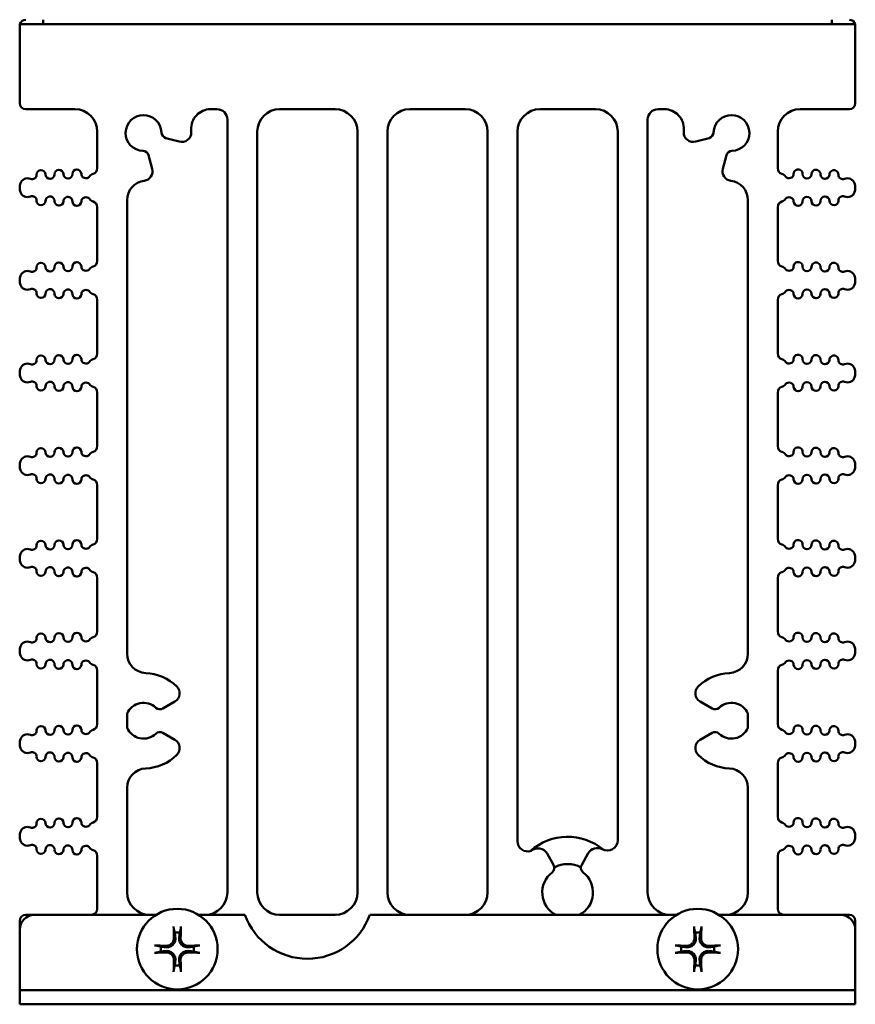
# Model space of a CAD drawing. Header units: inches. Extents: x 1 to 24, y 0.4 to 18.6.
# Tile 1 of 15: x 9.3 to 12.1, y 0.4 to 3.7. Entities that reach past the tile are written whole.
import ezdxf

# ---------------------------------------------------------------- set-up
doc = ezdxf.new("R2010")
doc.units = ezdxf.units.IN
doc.header["$LTSCALE"] = 0.8
doc.header["$MEASUREMENT"] = 0
doc.layers.add('Visible (ANSI)', color=7, linetype='Continuous', lineweight=50)

msp = doc.modelspace()

# ---------------------------------------------------------------- linework, layer by layer
at = {"layer": 'Visible (ANSI)'}
for p, q in [((9.3447, 3.7023), (9.3447, 3.4423)), ((12.144, 3.7073), (9.3453, 3.7073)), ((9.4237, 3.7223), (9.4237, 3.7073)), ((12.0657, 3.7223), (12.0657, 3.7073)), ((12.1447, 3.7023), (12.1447, 3.4423)), ((9.3647, 3.4223), (9.5297, 3.4223)), ((9.9842, 3.4223), (10.0057, 3.4223)), ((10.2157, 3.4223), (10.4017, 3.4223)), ((10.6517, 3.4223), (10.8377, 3.4223)), ((11.0877, 3.4223), (11.2737, 3.4223)), ((11.4837, 3.4223), (11.5051, 3.4223)), ((11.9597, 3.4223), (12.1247, 3.4223)), ((10.0407, 3.3873), (10.0407, 0.7973)), ((11.4487, 0.7973), (11.4487, 3.3873)), ((9.6047, 3.3473), (9.6047, 3.2246)), ((10.1407, 0.7973), (10.1407, 3.3473)), ((10.4767, 3.3473), (10.4767, 0.7973)), ((10.5767, 0.7973), (10.5767, 3.3473)), ((10.9127, 3.3473), (10.9127, 0.7973)), ((11.0127, 0.9696), (11.0127, 3.3473)), ((11.3487, 3.3473), (11.3487, 0.9725)), ((11.8847, 3.2246), (11.8847, 3.3473)), ((9.8345, 3.3257), (9.8794, 3.3137)), ((11.61, 3.3137), (11.6549, 3.3257)), ((9.7888, 3.2225), (9.7767, 3.2679)), ((11.7127, 3.2679), (11.7005, 3.2225)), ((9.3447, 3.1584), (9.3447, 3.1601)), ((12.1447, 3.1584), (12.1447, 3.1601)), ((9.7047, 1.5975), (9.7047, 3.118)), ((11.7847, 3.118), (11.7847, 1.5975)), ((9.6047, 3.0939), (9.6047, 2.914)), ((11.8847, 2.914), (11.8847, 3.0939)), ((9.3447, 2.8479), (9.3447, 2.8495)), ((12.1447, 2.8479), (12.1447, 2.8495)), ((9.6047, 2.7834), (9.6047, 2.6035)), ((11.8847, 2.6035), (11.8847, 2.7834)), ((9.3447, 2.5373), (9.3447, 2.5389)), ((12.1447, 2.5373), (12.1447, 2.5389)), ((9.6047, 2.4728), (9.6047, 2.2929)), ((11.8847, 2.2929), (11.8847, 2.4728)), ((9.3447, 2.2268), (9.3447, 2.2284)), ((12.1447, 2.2268), (12.1447, 2.2284)), ((9.6047, 2.1622), (9.6047, 1.9824)), ((11.8847, 1.9824), (11.8847, 2.1622)), ((9.3447, 1.9162), (9.3447, 1.9178)), ((12.1447, 1.9162), (12.1447, 1.9178)), ((9.6047, 1.8517), (9.6047, 1.6718)), ((11.8847, 1.6718), (11.8847, 1.8517)), ((9.3447, 1.6057), (9.3447, 1.6073)), ((12.1447, 1.6057), (12.1447, 1.6073)), ((9.6047, 1.5411), (9.6047, 1.3613)), ((11.8847, 1.3613), (11.8847, 1.5411)), ((9.8246, 1.4136), (9.8648, 1.4368)), ((11.6245, 1.4368), (11.6647, 1.4136)), ((9.7047, 1.3488), (9.7047, 1.3967)), ((11.7847, 1.3967), (11.7847, 1.3488)), ((9.8648, 1.3086), (9.8246, 1.3319)), ((11.6647, 1.3319), (11.6245, 1.3086)), ((9.3447, 1.2951), (9.3447, 1.2967)), ((12.1447, 1.2951), (12.1447, 1.2967)), ((9.6047, 1.2306), (9.6047, 1.0507)), ((11.8847, 1.0507), (11.8847, 1.2306)), ((9.7047, 0.7973), (9.7047, 1.148)), ((11.7847, 1.148), (11.7847, 0.7973)), ((9.3447, 0.9846), (9.3447, 0.9862)), ((12.1447, 0.9846), (12.1447, 0.9862)), ((11.1336, 0.8902), (11.112, 0.9275)), ((11.2499, 0.9286), (11.2278, 0.8902)), ((9.6047, 0.92), (9.6047, 0.7423)), ((11.8847, 0.7423), (11.8847, 0.92)), ((9.3447, 0.7023), (9.3447, 0.6723)), ((9.3947, 0.7223), (9.3647, 0.7223)), ((9.3947, 0.7223), (9.8019, 0.7223)), ((9.9434, 0.7223), (10.0992, 0.7223)), ((10.4017, 0.7223), (10.2157, 0.7223)), ((10.5181, 0.7223), (11.5459, 0.7223)), ((11.6874, 0.7223), (12.0947, 0.7223)), ((12.1247, 0.7223), (12.0947, 0.7223)), ((12.1447, 0.7023), (12.1447, 0.6723)), ((9.3447, 0.4701), (9.3447, 0.6723)), ((12.1447, 0.6723), (12.1447, 0.4701)), ((9.3447, 0.4701), (9.3947, 0.4701)), ((9.3447, 0.4701), (9.3447, 0.4223)), ((9.3447, 0.4701), (9.3447, 0.4701)), ((12.0947, 0.4701), (9.3947, 0.4701)), ((12.0947, 0.4701), (12.1447, 0.4701)), ((12.1447, 0.4223), (12.1447, 0.4701)), ((12.1447, 0.4701), (12.1447, 0.4701)), ((9.3947, 0.4223), (9.3447, 0.4223)), ((9.3947, 0.4223), (12.0947, 0.4223)), ((12.1447, 0.4223), (12.0947, 0.4223))]:
    msp.add_line(p, q, dxfattribs=at)
for centre in [(9.8727, 0.6073), (11.6167, 0.6073)]:
    msp.add_circle(centre, 0.135, dxfattribs=at)
for centre, radius, start, end in [((9.3647, 3.7023), 0.02, 165.5225, 180), ((9.3647, 3.7023), 0.02, 90, 165.5225), ((12.1247, 3.7023), 0.02, 14.4775, 90), ((12.1247, 3.7023), 0.02, 0, 14.4775), ((9.3647, 3.4423), 0.02, 180, 270), ((12.1247, 3.4423), 0.02, 270, 0), ((9.5297, 3.3473), 0.075, 0, 90), ((9.7597, 3.3427), 0.06, 1.6545, 268.3455), ((9.9842, 3.3573), 0.065, 90, 183.7114), ((10.0057, 3.3873), 0.035, 0, 90), ((10.2157, 3.3473), 0.075, 90, 180), ((10.4017, 3.3473), 0.075, 0, 90), ((10.6517, 3.3473), 0.075, 90, 180), ((10.8377, 3.3473), 0.075, 0, 90), ((11.0877, 3.3473), 0.075, 90, 180), ((11.2737, 3.3473), 0.075, 0, 90), ((11.4837, 3.3873), 0.035, 90, 180), ((11.5051, 3.3573), 0.065, 356.2886, 90), ((11.7297, 3.3427), 0.06, 271.6545, 178.3455), ((11.9597, 3.3473), 0.075, 90, 180), ((9.8396, 3.345), 0.02, 181.6545, 255), ((9.8876, 3.3446), 0.032, 255, 0.8354), ((9.7597, 3.3427), 0.16, 0.8354, 3.7114), ((11.7297, 3.3427), 0.16, 176.2886, 179.1646), ((11.6017, 3.3446), 0.032, 179.1646, 285), ((11.6497, 3.345), 0.02, 285, 358.3455), ((9.7573, 3.2628), 0.02, 15, 88.3455), ((11.732, 3.2628), 0.02, 91.6545, 165), ((9.3863, 3.2026), 0.015, 246.8521, 1.1017), ((9.4163, 3.2031), 0.015, 1.1017, 181.1017), ((9.4463, 3.2037), 0.015, 181.1017, 1.1017), ((9.4763, 3.2043), 0.015, 1.1017, 181.1017), ((9.5063, 3.2049), 0.015, 181.1017, 1.1017), ((9.5363, 3.2054), 0.015, 1.1017, 181.1017), ((9.5663, 3.206), 0.015, 181.1017, 322.4195), ((9.598, 3.1816), 0.025, 107.2568, 142.4195), ((9.5847, 3.2246), 0.02, 287.2568, 0), ((9.7579, 3.2143), 0.032, 276.9465, 15), ((11.7314, 3.2143), 0.032, 165, 263.0535), ((11.9047, 3.2246), 0.02, 180, 252.7432), ((11.8913, 3.1816), 0.025, 37.5805, 72.7432), ((11.923, 3.206), 0.015, 217.5805, 358.8983), ((11.953, 3.2054), 0.015, 358.8983, 178.8983), ((11.983, 3.2049), 0.015, 178.8983, 358.8983), ((12.013, 3.2043), 0.015, 358.8983, 178.8983), ((12.043, 3.2037), 0.015, 178.8983, 358.8983), ((12.073, 3.2031), 0.015, 358.8983, 178.8983), ((12.103, 3.2026), 0.015, 178.8983, 293.1479), ((9.3872, 3.1601), 0.0425, 160.9481, 180), ((9.3706, 3.1658), 0.025, 66.8521, 160.9481), ((9.7697, 3.118), 0.065, 96.9465, 180), ((11.7197, 3.118), 0.065, 0, 83.0535), ((12.1187, 3.1658), 0.025, 19.0519, 113.1479), ((12.1022, 3.1601), 0.0425, 0, 19.0519), ((9.3872, 3.1584), 0.0425, 180, 199.0519), ((9.3706, 3.1527), 0.025, 199.0519, 293.1479), ((12.1187, 3.1527), 0.025, 246.8521, 340.9481), ((12.1022, 3.1584), 0.0425, 340.9481, 0), ((9.3863, 3.1159), 0.015, 358.8983, 113.1479), ((9.4163, 3.1154), 0.015, 178.8983, 358.8983), ((9.4463, 3.1148), 0.015, 358.8983, 178.8983), ((9.4763, 3.1142), 0.015, 178.8983, 358.8983), ((9.5063, 3.1136), 0.015, 358.8983, 178.8983), ((9.5363, 3.1131), 0.015, 178.8983, 358.8983), ((9.5663, 3.1125), 0.015, 37.5805, 178.8983), ((9.598, 3.1369), 0.025, 217.5805, 252.7432), ((9.5847, 3.0939), 0.02, 0, 72.7432), ((11.9047, 3.0939), 0.02, 107.2568, 180), ((11.8913, 3.1369), 0.025, 287.2568, 322.4195), ((11.923, 3.1125), 0.015, 1.1017, 142.4195), ((11.953, 3.1131), 0.015, 181.1017, 1.1017), ((11.983, 3.1136), 0.015, 1.1017, 181.1017), ((12.013, 3.1142), 0.015, 181.1017, 1.1017), ((12.043, 3.1148), 0.015, 1.1017, 181.1017), ((12.073, 3.1154), 0.015, 181.1017, 1.1017), ((12.103, 3.1159), 0.015, 66.8521, 181.1017), ((9.4163, 2.8926), 0.015, 1.1017, 181.1017), ((9.4763, 2.8937), 0.015, 1.1017, 181.1017), ((9.5363, 2.8949), 0.015, 1.1017, 181.1017), ((9.5847, 2.914), 0.02, 287.2568, 0), ((11.9047, 2.914), 0.02, 180, 252.7432), ((11.953, 2.8949), 0.015, 358.8983, 178.8983), ((12.013, 2.8937), 0.015, 358.8983, 178.8983), ((12.073, 2.8926), 0.015, 358.8983, 178.8983), ((9.3706, 2.8552), 0.025, 66.8521, 160.9481), ((9.3863, 2.892), 0.015, 246.8521, 1.1017), ((9.4463, 2.8931), 0.015, 181.1017, 1.1017), ((9.5063, 2.8943), 0.015, 181.1017, 1.1017), ((9.5663, 2.8955), 0.015, 181.1017, 322.4195), ((9.598, 2.8711), 0.025, 107.2568, 142.4195), ((11.8913, 2.8711), 0.025, 37.5805, 72.7432), ((11.923, 2.8955), 0.015, 217.5805, 358.8983), ((11.983, 2.8943), 0.015, 178.8983, 358.8983), ((12.043, 2.8931), 0.015, 178.8983, 358.8983), ((12.103, 2.892), 0.015, 178.8983, 293.1479), ((12.1187, 2.8552), 0.025, 19.0519, 113.1479), ((9.3872, 2.8495), 0.0425, 160.9481, 180), ((9.3872, 2.8479), 0.0425, 180, 199.0519), ((12.1022, 2.8495), 0.0425, 0, 19.0519), ((12.1022, 2.8479), 0.0425, 340.9481, 0), ((9.3706, 2.8422), 0.025, 199.0519, 293.1479), ((9.3863, 2.8054), 0.015, 358.8983, 113.1479), ((9.4163, 2.8048), 0.015, 178.8983, 358.8983), ((9.4463, 2.8042), 0.015, 358.8983, 178.8983), ((9.5063, 2.8031), 0.015, 358.8983, 178.8983), ((9.5663, 2.8019), 0.015, 37.5805, 178.8983), ((9.598, 2.8263), 0.025, 217.5805, 252.7432), ((11.8913, 2.8263), 0.025, 287.2568, 322.4195), ((11.923, 2.8019), 0.015, 1.1017, 142.4195), ((11.983, 2.8031), 0.015, 1.1017, 181.1017), ((12.043, 2.8042), 0.015, 1.1017, 181.1017), ((12.073, 2.8048), 0.015, 181.1017, 1.1017), ((12.103, 2.8054), 0.015, 66.8521, 181.1017), ((12.1187, 2.8422), 0.025, 246.8521, 340.9481), ((9.4763, 2.8037), 0.015, 178.8983, 358.8983), ((9.5363, 2.8025), 0.015, 178.8983, 358.8983), ((9.5847, 2.7834), 0.02, 0, 72.7432), ((11.9047, 2.7834), 0.02, 107.2568, 180), ((11.953, 2.8025), 0.015, 181.1017, 1.1017), ((12.013, 2.8037), 0.015, 181.1017, 1.1017), ((9.3863, 2.5814), 0.015, 246.8521, 1.1017), ((9.4163, 2.582), 0.015, 1.1017, 181.1017), ((9.4463, 2.5826), 0.015, 181.1017, 1.1017), ((9.4763, 2.5832), 0.015, 1.1017, 181.1017), ((9.5063, 2.5837), 0.015, 181.1017, 1.1017), ((9.5363, 2.5843), 0.015, 1.1017, 181.1017), ((9.5663, 2.5849), 0.015, 181.1017, 322.4195), ((9.598, 2.5605), 0.025, 107.2568, 142.4195), ((9.5847, 2.6035), 0.02, 287.2568, 0), ((11.9047, 2.6035), 0.02, 180, 252.7432), ((11.8913, 2.5605), 0.025, 37.5805, 72.7432), ((11.923, 2.5849), 0.015, 217.5805, 358.8983), ((11.953, 2.5843), 0.015, 358.8983, 178.8983), ((11.983, 2.5837), 0.015, 178.8983, 358.8983), ((12.013, 2.5832), 0.015, 358.8983, 178.8983), ((12.043, 2.5826), 0.015, 178.8983, 358.8983), ((12.073, 2.582), 0.015, 358.8983, 178.8983), ((12.103, 2.5814), 0.015, 178.8983, 293.1479), ((9.3872, 2.5389), 0.0425, 160.9481, 180), ((9.3706, 2.5447), 0.025, 66.8521, 160.9481), ((12.1187, 2.5447), 0.025, 19.0519, 113.1479), ((12.1022, 2.5389), 0.0425, 0, 19.0519), ((9.3872, 2.5373), 0.0425, 180, 199.0519), ((9.3706, 2.5316), 0.025, 199.0519, 293.1479), ((9.3863, 2.4948), 0.015, 358.8983, 113.1479), ((9.4463, 2.4937), 0.015, 358.8983, 178.8983), ((12.043, 2.4937), 0.015, 1.1017, 181.1017), ((12.103, 2.4948), 0.015, 66.8521, 181.1017), ((12.1187, 2.5316), 0.025, 246.8521, 340.9481), ((12.1022, 2.5373), 0.0425, 340.9481, 0), ((9.4163, 2.4943), 0.015, 178.8983, 358.8983), ((9.4763, 2.4931), 0.015, 178.8983, 358.8983), ((9.5063, 2.4925), 0.015, 358.8983, 178.8983), ((9.5363, 2.492), 0.015, 178.8983, 358.8983), ((9.5663, 2.4914), 0.015, 37.5805, 178.8983), ((9.598, 2.5158), 0.025, 217.5805, 252.7432), ((9.5847, 2.4728), 0.02, 0, 72.7432), ((11.9047, 2.4728), 0.02, 107.2568, 180), ((11.8913, 2.5158), 0.025, 287.2568, 322.4195), ((11.923, 2.4914), 0.015, 1.1017, 142.4195), ((11.953, 2.492), 0.015, 181.1017, 1.1017), ((11.983, 2.4925), 0.015, 1.1017, 181.1017), ((12.013, 2.4931), 0.015, 181.1017, 1.1017), ((12.073, 2.4943), 0.015, 181.1017, 1.1017), ((9.4163, 2.2715), 0.015, 1.1017, 181.1017), ((9.4763, 2.2726), 0.015, 1.1017, 181.1017), ((9.5363, 2.2738), 0.015, 1.1017, 181.1017), ((9.5847, 2.2929), 0.02, 287.2568, 0), ((11.9047, 2.2929), 0.02, 180, 252.7432), ((11.953, 2.2738), 0.015, 358.8983, 178.8983), ((12.013, 2.2726), 0.015, 358.8983, 178.8983), ((12.073, 2.2715), 0.015, 358.8983, 178.8983), ((9.3706, 2.2341), 0.025, 66.8521, 160.9481), ((9.3863, 2.2709), 0.015, 246.8521, 1.1017), ((9.4463, 2.272), 0.015, 181.1017, 1.1017), ((9.5063, 2.2732), 0.015, 181.1017, 1.1017), ((9.5663, 2.2743), 0.015, 181.1017, 322.4195), ((9.598, 2.2499), 0.025, 107.2568, 142.4195), ((11.8913, 2.2499), 0.025, 37.5805, 72.7432), ((11.923, 2.2743), 0.015, 217.5805, 358.8983), ((11.983, 2.2732), 0.015, 178.8983, 358.8983), ((12.043, 2.272), 0.015, 178.8983, 358.8983), ((12.103, 2.2709), 0.015, 178.8983, 293.1479), ((12.1187, 2.2341), 0.025, 19.0519, 113.1479), ((9.3872, 2.2284), 0.0425, 160.9481, 180), ((9.3872, 2.2268), 0.0425, 180, 199.0519), ((9.3706, 2.2211), 0.025, 199.0519, 293.1479), ((12.1187, 2.2211), 0.025, 246.8521, 340.9481), ((12.1022, 2.2284), 0.0425, 0, 19.0519), ((12.1022, 2.2268), 0.0425, 340.9481, 0), ((9.3863, 2.1843), 0.015, 358.8983, 113.1479), ((9.4163, 2.1837), 0.015, 178.8983, 358.8983), ((9.4463, 2.1831), 0.015, 358.8983, 178.8983), ((9.4763, 2.1826), 0.015, 178.8983, 358.8983), ((9.5063, 2.182), 0.015, 358.8983, 178.8983), ((9.5363, 2.1814), 0.015, 178.8983, 358.8983), ((9.5663, 2.1808), 0.015, 37.5805, 178.8983), ((9.598, 2.2052), 0.025, 217.5805, 252.7432), ((9.5847, 2.1622), 0.02, 0, 72.7432), ((11.9047, 2.1622), 0.02, 107.2568, 180), ((11.8913, 2.2052), 0.025, 287.2568, 322.4195), ((11.923, 2.1808), 0.015, 1.1017, 142.4195), ((11.953, 2.1814), 0.015, 181.1017, 1.1017), ((11.983, 2.182), 0.015, 1.1017, 181.1017), ((12.013, 2.1826), 0.015, 181.1017, 1.1017), ((12.043, 2.1831), 0.015, 1.1017, 181.1017), ((12.073, 2.1837), 0.015, 181.1017, 1.1017), ((12.103, 2.1843), 0.015, 66.8521, 181.1017), ((9.5847, 1.9824), 0.02, 287.2568, 0), ((11.9047, 1.9824), 0.02, 180, 252.7432), ((9.3706, 1.9235), 0.025, 66.8521, 160.9481), ((9.3863, 1.9603), 0.015, 246.8521, 1.1017), ((9.4163, 1.9609), 0.015, 1.1017, 181.1017), ((9.4463, 1.9615), 0.015, 181.1017, 1.1017), ((9.4763, 1.9621), 0.015, 1.1017, 181.1017), ((9.5063, 1.9626), 0.015, 181.1017, 1.1017), ((9.5363, 1.9632), 0.015, 1.1017, 181.1017), ((9.5663, 1.9638), 0.015, 181.1017, 322.4195), ((9.598, 1.9394), 0.025, 107.2568, 142.4195), ((11.8913, 1.9394), 0.025, 37.5805, 72.7432), ((11.923, 1.9638), 0.015, 217.5805, 358.8983), ((11.953, 1.9632), 0.015, 358.8983, 178.8983), ((11.983, 1.9626), 0.015, 178.8983, 358.8983), ((12.013, 1.9621), 0.015, 358.8983, 178.8983), ((12.043, 1.9615), 0.015, 178.8983, 358.8983), ((12.073, 1.9609), 0.015, 358.8983, 178.8983), ((12.103, 1.9603), 0.015, 178.8983, 293.1479), ((12.1187, 1.9235), 0.025, 19.0519, 113.1479), ((9.3872, 1.9178), 0.0425, 160.9481, 180), ((9.3872, 1.9162), 0.0425, 180, 199.0519), ((12.1022, 1.9178), 0.0425, 0, 19.0519), ((12.1022, 1.9162), 0.0425, 340.9481, 0), ((9.3706, 1.9105), 0.025, 199.0519, 293.1479), ((9.3863, 1.8737), 0.015, 358.8983, 113.1479), ((9.4463, 1.8726), 0.015, 358.8983, 178.8983), ((9.5063, 1.8714), 0.015, 358.8983, 178.8983), ((9.5663, 1.8703), 0.015, 37.5805, 178.8983), ((11.923, 1.8703), 0.015, 1.1017, 142.4195), ((11.983, 1.8714), 0.015, 1.1017, 181.1017), ((12.043, 1.8726), 0.015, 1.1017, 181.1017), ((12.103, 1.8737), 0.015, 66.8521, 181.1017), ((12.1187, 1.9105), 0.025, 246.8521, 340.9481), ((9.4163, 1.8731), 0.015, 178.8983, 358.8983), ((9.4763, 1.872), 0.015, 178.8983, 358.8983), ((9.5363, 1.8708), 0.015, 178.8983, 358.8983), ((9.598, 1.8947), 0.025, 217.5805, 252.7432), ((9.5847, 1.8517), 0.02, 0, 72.7432), ((11.9047, 1.8517), 0.02, 107.2568, 180), ((11.8913, 1.8947), 0.025, 287.2568, 322.4195), ((11.953, 1.8708), 0.015, 181.1017, 1.1017), ((12.013, 1.872), 0.015, 181.1017, 1.1017), ((12.073, 1.8731), 0.015, 181.1017, 1.1017), ((9.3863, 1.6498), 0.015, 246.8521, 1.1017), ((9.4163, 1.6503), 0.015, 1.1017, 181.1017), ((9.4463, 1.6509), 0.015, 181.1017, 1.1017), ((9.4763, 1.6515), 0.015, 1.1017, 181.1017), ((9.5063, 1.6521), 0.015, 181.1017, 1.1017), ((9.5363, 1.6527), 0.015, 1.1017, 181.1017), ((9.5663, 1.6532), 0.015, 181.1017, 322.4195), ((9.598, 1.6288), 0.025, 107.2568, 142.4195), ((9.5847, 1.6718), 0.02, 287.2568, 0), ((11.9047, 1.6718), 0.02, 180, 252.7432), ((11.8913, 1.6288), 0.025, 37.5805, 72.7432), ((11.923, 1.6532), 0.015, 217.5805, 358.8983), ((11.953, 1.6527), 0.015, 358.8983, 178.8983), ((11.983, 1.6521), 0.015, 178.8983, 358.8983), ((12.013, 1.6515), 0.015, 358.8983, 178.8983), ((12.043, 1.6509), 0.015, 178.8983, 358.8983), ((12.073, 1.6503), 0.015, 358.8983, 178.8983), ((12.103, 1.6498), 0.015, 178.8983, 293.1479), ((9.3872, 1.6073), 0.0425, 160.9481, 180), ((9.3706, 1.613), 0.025, 66.8521, 160.9481), ((12.1187, 1.613), 0.025, 19.0519, 113.1479), ((12.1022, 1.6073), 0.0425, 0, 19.0519), ((9.3872, 1.6057), 0.0425, 180, 199.0519), ((9.3706, 1.5999), 0.025, 199.0519, 293.1479), ((9.7697, 1.5975), 0.065, 180, 267.4527), ((11.7197, 1.5975), 0.065, 272.5473, 0), ((12.1187, 1.5999), 0.025, 246.8521, 340.9481), ((12.1022, 1.6057), 0.0425, 340.9481, 0), ((9.3863, 1.5632), 0.015, 358.8983, 113.1479), ((9.4163, 1.5626), 0.015, 178.8983, 358.8983), ((9.4463, 1.562), 0.015, 358.8983, 178.8983), ((9.4763, 1.5614), 0.015, 178.8983, 358.8983), ((9.5063, 1.5609), 0.015, 358.8983, 178.8983), ((9.5363, 1.5603), 0.015, 178.8983, 358.8983), ((9.5663, 1.5597), 0.015, 37.5805, 178.8983), ((9.598, 1.5841), 0.025, 217.5805, 252.7432), ((9.5847, 1.5411), 0.02, 0, 72.7432), ((11.9047, 1.5411), 0.02, 107.2568, 180), ((11.8913, 1.5841), 0.025, 287.2568, 322.4195), ((11.923, 1.5597), 0.015, 1.1017, 142.4195), ((11.953, 1.5603), 0.015, 181.1017, 1.1017), ((11.983, 1.5609), 0.015, 1.1017, 181.1017), ((12.013, 1.5614), 0.015, 181.1017, 1.1017), ((12.043, 1.562), 0.015, 1.1017, 181.1017), ((12.073, 1.5626), 0.015, 181.1017, 1.1017), ((12.103, 1.5632), 0.015, 66.8521, 181.1017), ((9.7597, 1.3727), 0.16, 45.8354, 87.4527), ((11.7297, 1.3727), 0.16, 92.5473, 134.1646), ((9.8488, 1.4646), 0.032, 300, 45.8354), ((11.6405, 1.4646), 0.032, 134.1646, 240), ((9.7597, 1.3727), 0.06, 46.6545, 156.4435), ((11.7297, 1.3727), 0.06, 23.5565, 133.3455), ((9.8146, 1.4309), 0.02, 226.6545, 300), ((11.6747, 1.4309), 0.02, 240, 313.3455), ((9.4163, 1.3398), 0.015, 1.1017, 181.1017), ((9.4763, 1.3409), 0.015, 1.1017, 181.1017), ((9.5363, 1.3421), 0.015, 1.1017, 181.1017), ((9.5847, 1.3613), 0.02, 287.2568, 0), ((11.9047, 1.3613), 0.02, 180, 252.7432), ((11.953, 1.3421), 0.015, 358.8983, 178.8983), ((12.013, 1.3409), 0.015, 358.8983, 178.8983), ((12.073, 1.3398), 0.015, 358.8983, 178.8983), ((9.3706, 1.3024), 0.025, 66.8521, 160.9481), ((9.3863, 1.3392), 0.015, 246.8521, 1.1017), ((9.4463, 1.3404), 0.015, 181.1017, 1.1017), ((9.5063, 1.3415), 0.015, 181.1017, 1.1017), ((9.5663, 1.3427), 0.015, 181.1017, 322.4195), ((9.598, 1.3183), 0.025, 107.2568, 142.4195), ((9.7597, 1.3727), 0.06, 203.5565, 313.3455), ((9.8146, 1.3146), 0.02, 60, 133.3455), ((11.6747, 1.3146), 0.02, 46.6545, 120), ((11.7297, 1.3727), 0.06, 226.6545, 336.4435), ((11.8913, 1.3183), 0.025, 37.5805, 72.7432), ((11.923, 1.3427), 0.015, 217.5805, 358.8983), ((11.983, 1.3415), 0.015, 178.8983, 358.8983), ((12.043, 1.3404), 0.015, 178.8983, 358.8983), ((12.103, 1.3392), 0.015, 178.8983, 293.1479), ((12.1187, 1.3024), 0.025, 19.0519, 113.1479), ((9.3872, 1.2967), 0.0425, 160.9481, 180), ((9.3872, 1.2951), 0.0425, 180, 199.0519), ((9.8488, 1.2809), 0.032, 314.1646, 60), ((11.6405, 1.2809), 0.032, 120, 225.8354), ((12.1022, 1.2967), 0.0425, 0, 19.0519), ((12.1022, 1.2951), 0.0425, 340.9481, 0), ((9.3706, 1.2894), 0.025, 199.0519, 293.1479), ((9.3863, 1.2526), 0.015, 358.8983, 113.1479), ((9.4463, 1.2515), 0.015, 358.8983, 178.8983), ((9.5063, 1.2503), 0.015, 358.8983, 178.8983), ((9.5663, 1.2492), 0.015, 37.5805, 178.8983), ((9.598, 1.2735), 0.025, 217.5805, 252.7432), ((9.7597, 1.3727), 0.16, 272.5473, 314.1646), ((11.7297, 1.3727), 0.16, 225.8354, 267.4527), ((11.8913, 1.2735), 0.025, 287.2568, 322.4195), ((11.923, 1.2492), 0.015, 1.1017, 142.4195), ((11.983, 1.2503), 0.015, 1.1017, 181.1017), ((12.043, 1.2515), 0.015, 1.1017, 181.1017), ((12.103, 1.2526), 0.015, 66.8521, 181.1017), ((12.1187, 1.2894), 0.025, 246.8521, 340.9481), ((9.4163, 1.252), 0.015, 178.8983, 358.8983), ((9.4763, 1.2509), 0.015, 178.8983, 358.8983), ((9.5363, 1.2497), 0.015, 178.8983, 358.8983), ((9.5847, 1.2306), 0.02, 0, 72.7432), ((11.9047, 1.2306), 0.02, 107.2568, 180), ((11.953, 1.2497), 0.015, 181.1017, 1.1017), ((12.013, 1.2509), 0.015, 181.1017, 1.1017), ((12.073, 1.252), 0.015, 181.1017, 1.1017), ((9.7697, 1.148), 0.065, 92.5473, 180), ((11.7197, 1.148), 0.065, 0, 87.4527), ((9.3863, 1.0287), 0.015, 246.8521, 1.1017), ((9.4163, 1.0292), 0.015, 1.1017, 181.1017), ((9.4463, 1.0298), 0.015, 181.1017, 1.1017), ((9.4763, 1.0304), 0.015, 1.1017, 181.1017), ((9.5063, 1.031), 0.015, 181.1017, 1.1017), ((9.5363, 1.0315), 0.015, 1.1017, 181.1017), ((9.5663, 1.0321), 0.015, 181.1017, 322.4195), ((9.598, 1.0077), 0.025, 107.2568, 142.4195), ((9.5847, 1.0507), 0.02, 287.2568, 0), ((11.9047, 1.0507), 0.02, 180, 252.7432), ((11.8913, 1.0077), 0.025, 37.5805, 72.7432), ((11.923, 1.0321), 0.015, 217.5805, 358.8983), ((11.953, 1.0315), 0.015, 358.8983, 178.8983), ((11.983, 1.031), 0.015, 178.8983, 358.8983), ((12.013, 1.0304), 0.015, 358.8983, 178.8983), ((12.043, 1.0298), 0.015, 178.8983, 358.8983), ((12.073, 1.0292), 0.015, 358.8983, 178.8983), ((12.103, 1.0287), 0.015, 178.8983, 293.1479), ((9.3872, 0.9862), 0.0425, 160.9481, 180), ((9.3706, 0.9919), 0.025, 66.8521, 160.9481), ((12.1187, 0.9919), 0.025, 19.0519, 113.1479), ((12.1022, 0.9862), 0.0425, 0, 19.0519), ((9.3872, 0.9846), 0.0425, 180, 199.0519), ((9.3706, 0.9788), 0.025, 199.0519, 293.1479), ((9.3863, 0.9421), 0.015, 358.8983, 113.1479), ((11.0477, 0.9696), 0.035, 180, 288.2365), ((11.1807, 0.7973), 0.1865, 49.9363, 132.2149), ((11.3137, 0.9725), 0.035, 241.4546, 0), ((12.103, 0.9421), 0.015, 66.8521, 181.1017), ((12.1187, 0.9788), 0.025, 246.8521, 340.9481), ((12.1022, 0.9846), 0.0425, 340.9481, 0), ((9.4163, 0.9415), 0.015, 178.8983, 358.8983), ((9.4463, 0.9409), 0.015, 358.8983, 178.8983), ((9.4763, 0.9403), 0.015, 178.8983, 358.8983), ((9.5063, 0.9398), 0.015, 358.8983, 178.8983), ((9.5363, 0.9392), 0.015, 178.8983, 358.8983), ((9.5663, 0.9386), 0.015, 37.5805, 178.8983), ((9.598, 0.963), 0.025, 217.5805, 252.7432), ((9.5847, 0.92), 0.02, 0, 72.7432), ((11.0817, 0.91), 0.035, 30, 131.2781), ((11.2802, 0.9111), 0.035, 61.4546, 150), ((11.9047, 0.92), 0.02, 107.2568, 180), ((11.8913, 0.963), 0.025, 287.2568, 322.4195), ((11.923, 0.9386), 0.015, 1.1017, 142.4195), ((11.953, 0.9392), 0.015, 181.1017, 1.1017), ((11.983, 0.9398), 0.015, 1.1017, 181.1017), ((12.013, 0.9403), 0.015, 181.1017, 1.1017), ((12.043, 0.9409), 0.015, 1.1017, 181.1017), ((12.073, 0.9415), 0.015, 181.1017, 1.1017), ((11.1807, 0.7973), 0.095, 62.1018, 117.8982), ((11.1807, 0.7973), 0.085, 127.8471, 241.9275), ((11.1162, 0.8802), 0.02, 307.8471, 30), ((11.1807, 0.7973), 0.085, 298.0725, 52.1529), ((11.2451, 0.8802), 0.02, 150, 232.1529), ((9.7797, 0.7973), 0.075, 180, 270), ((9.9657, 0.7973), 0.075, 270, 0), ((10.2157, 0.7973), 0.075, 180, 270), ((10.4017, 0.7973), 0.075, 270, 0), ((10.6517, 0.7973), 0.075, 180, 270), ((10.8377, 0.7973), 0.075, 270, 0), ((11.5237, 0.7973), 0.075, 180, 270), ((11.7097, 0.7973), 0.075, 270, 0), ((9.5847, 0.7423), 0.02, 270, 0), ((11.9047, 0.7423), 0.02, 180, 270), ((9.3647, 0.7023), 0.02, 90, 180), ((9.3947, 0.6723), 0.05, 90, 180), ((10.3087, 0.7973), 0.2225, 199.699, 340.301), ((12.0947, 0.6723), 0.05, 0, 90), ((12.1247, 0.7023), 0.02, 0, 90), ((9.8727, 0.6073), 0.0553, 81.4296, 98.5704), ((11.6167, 0.6073), 0.0553, 81.4296, 98.5704), ((9.8727, 0.6073), 0.0553, 171.4296, 188.5704), ((9.8727, 0.6073), 0.0553, 351.4296, 8.5704), ((11.6167, 0.6073), 0.0553, 171.4296, 188.5704), ((11.6167, 0.6073), 0.0553, 351.4296, 8.5704), ((9.8727, 0.6073), 0.0553, 261.4296, 278.5704), ((11.6167, 0.6073), 0.0553, 261.4296, 278.5704)]:
    msp.add_arc(centre, radius, start, end, dxfattribs=at)
for centre, major_axis, start_param, end_param in [((9.879, 0.6077), (0.0111, -0.175), 4.261039, 4.4898), ((9.8664, 0.6077), (0.0111, 0.175), 4.934978, 5.163739), ((11.623, 0.6077), (0.0111, -0.175), 4.261039, 4.4898), ((11.6104, 0.6077), (0.0111, 0.175), 4.934978, 5.163739), ((9.8723, 0.601), (-0.175, 0.0111), 4.934978, 5.163739), ((9.8723, 0.6136), (0.175, 0.0111), 4.261039, 4.4898), ((9.8731, 0.601), (-0.175, -0.0111), 4.261039, 4.4898), ((9.8731, 0.6136), (0.175, -0.0111), 4.934978, 5.163739), ((11.6163, 0.601), (-0.175, 0.0111), 4.934978, 5.163739), ((11.6163, 0.6136), (0.175, 0.0111), 4.261039, 4.4898), ((11.6171, 0.601), (-0.175, -0.0111), 4.261039, 4.4898), ((11.6171, 0.6136), (0.175, -0.0111), 4.934978, 5.163739), ((9.879, 0.6069), (-0.0111, -0.175), 4.934978, 5.163739), ((9.8664, 0.6069), (-0.0111, 0.175), 4.261039, 4.4898), ((11.623, 0.6069), (-0.0111, -0.175), 4.934978, 5.163739), ((11.6104, 0.6069), (-0.0111, 0.175), 4.261039, 4.4898)]:
    msp.add_ellipse(centre, major_axis=major_axis, ratio=0.087156, start_param=start_param, end_param=end_param, dxfattribs=at)
for points, knots in [([(9.8611, 0.6757), (9.861, 0.676), (9.8609, 0.6764), (9.8608, 0.6772), (9.8607, 0.6779), (9.8606, 0.6792), (9.8605, 0.68), (9.8604, 0.6814), (9.8604, 0.6822), (9.8604, 0.683), (9.8604, 0.6831), (9.8604, 0.6832)], [0.04854437, 0.04854437, 0.04854437, 0.04854437, 0.05284301, 0.05284301, 0.05810894, 0.05810894, 0.06340254, 0.06340254, 0.06870047, 0.06870047, 0.06955036, 0.06955036, 0.06955036, 0.06955036]), ([(9.885, 0.6832), (9.885, 0.6831), (9.8849, 0.683), (9.8849, 0.6822), (9.8849, 0.6814), (9.8848, 0.68), (9.8847, 0.6792), (9.8846, 0.6779), (9.8845, 0.6772), (9.8844, 0.6764), (9.8843, 0.676), (9.8843, 0.6757)], [0.0150618, 0.0150618, 0.0150618, 0.0150618, 0.01591169, 0.01591169, 0.02120962, 0.02120962, 0.02650322, 0.02650322, 0.03176915, 0.03176915, 0.03606779, 0.03606779, 0.03606779, 0.03606779]), ([(11.6051, 0.6757), (11.605, 0.676), (11.6049, 0.6764), (11.6048, 0.6772), (11.6047, 0.6779), (11.6046, 0.6792), (11.6045, 0.68), (11.6044, 0.6814), (11.6044, 0.6822), (11.6044, 0.683), (11.6044, 0.6831), (11.6044, 0.6832)], [0.04854437, 0.04854437, 0.04854437, 0.04854437, 0.05284301, 0.05284301, 0.05810894, 0.05810894, 0.06340254, 0.06340254, 0.06870047, 0.06870047, 0.06955036, 0.06955036, 0.06955036, 0.06955036]), ([(11.629, 0.6832), (11.629, 0.6831), (11.6289, 0.683), (11.6289, 0.6822), (11.6289, 0.6814), (11.6288, 0.68), (11.6287, 0.6792), (11.6286, 0.6779), (11.6285, 0.6772), (11.6284, 0.6764), (11.6283, 0.676), (11.6283, 0.6757)], [0.0150618, 0.0150618, 0.0150618, 0.0150618, 0.01591169, 0.01591169, 0.02120962, 0.02120962, 0.02650322, 0.02650322, 0.03176915, 0.03176915, 0.03606779, 0.03606779, 0.03606779, 0.03606779]), ([(9.8662, 0.6457), (9.8666, 0.6419), (9.8663, 0.6378), (9.8645, 0.6317), (9.8636, 0.6296), (9.8613, 0.6255), (9.8598, 0.6236), (9.8563, 0.6202), (9.8544, 0.6187), (9.8504, 0.6164), (9.8482, 0.6154), (9.8422, 0.6136), (9.8381, 0.6133), (9.8343, 0.6137)], [0.3400621, 0.3400621, 0.3400621, 0.3400621, 0.3728415, 0.3728415, 0.3915916, 0.3915916, 0.4103416, 0.4103416, 0.4290917, 0.4290917, 0.4478417, 0.4478417, 0.4806211, 0.4806211, 0.4806211, 0.4806211]), ([(9.8616, 0.6454), (9.8618, 0.6423), (9.8613, 0.6389), (9.859, 0.6325), (9.8573, 0.6295), (9.853, 0.6247), (9.8503, 0.6225), (9.8442, 0.6195), (9.8409, 0.6187), (9.8367, 0.6183), (9.8357, 0.6183), (9.8346, 0.6184)], [0, 0, 0, 0, 0.0245201, 0.0245201, 0.0490401, 0.0490401, 0.0733788, 0.0733788, 0.0977174, 0.0977174, 0.1059587, 0.1059587, 0.1059587, 0.1059587]), ([(9.911, 0.6137), (9.9072, 0.6133), (9.9031, 0.6136), (9.8971, 0.6154), (9.8949, 0.6164), (9.8909, 0.6187), (9.889, 0.6202), (9.8855, 0.6236), (9.8841, 0.6255), (9.8817, 0.6296), (9.8808, 0.6317), (9.879, 0.6378), (9.8787, 0.6419), (9.8791, 0.6457)], [0.3400621, 0.3400621, 0.3400621, 0.3400621, 0.3728415, 0.3728415, 0.3915916, 0.3915916, 0.4103416, 0.4103416, 0.4290917, 0.4290917, 0.4478417, 0.4478417, 0.4806211, 0.4806211, 0.4806211, 0.4806211]), ([(9.9108, 0.6184), (9.9076, 0.6182), (9.9042, 0.6187), (9.8978, 0.6209), (9.8948, 0.6227), (9.89, 0.627), (9.8879, 0.6297), (9.8849, 0.6357), (9.884, 0.639), (9.8837, 0.6432), (9.8837, 0.6443), (9.8837, 0.6454)], [0, 0, 0, 0, 0.0245201, 0.0245201, 0.0490401, 0.0490401, 0.0733788, 0.0733788, 0.0977174, 0.0977174, 0.1059587, 0.1059587, 0.1059587, 0.1059587]), ([(11.6102, 0.6457), (11.6106, 0.6419), (11.6103, 0.6378), (11.6085, 0.6317), (11.6076, 0.6296), (11.6053, 0.6255), (11.6038, 0.6236), (11.6003, 0.6202), (11.5984, 0.6187), (11.5944, 0.6164), (11.5922, 0.6154), (11.5862, 0.6136), (11.5821, 0.6133), (11.5783, 0.6137)], [0.3400621, 0.3400621, 0.3400621, 0.3400621, 0.3728415, 0.3728415, 0.3915916, 0.3915916, 0.4103416, 0.4103416, 0.4290917, 0.4290917, 0.4478417, 0.4478417, 0.4806211, 0.4806211, 0.4806211, 0.4806211]), ([(11.6056, 0.6454), (11.6058, 0.6423), (11.6053, 0.6389), (11.603, 0.6325), (11.6013, 0.6295), (11.597, 0.6247), (11.5943, 0.6225), (11.5882, 0.6195), (11.5849, 0.6187), (11.5807, 0.6183), (11.5797, 0.6183), (11.5786, 0.6184)], [0, 0, 0, 0, 0.0245201, 0.0245201, 0.0490401, 0.0490401, 0.0733788, 0.0733788, 0.0977174, 0.0977174, 0.1059587, 0.1059587, 0.1059587, 0.1059587]), ([(11.655, 0.6137), (11.6512, 0.6133), (11.6471, 0.6136), (11.6411, 0.6154), (11.6389, 0.6164), (11.6349, 0.6187), (11.633, 0.6202), (11.6295, 0.6236), (11.6281, 0.6255), (11.6257, 0.6296), (11.6248, 0.6317), (11.623, 0.6378), (11.6227, 0.6419), (11.6231, 0.6457)], [0.3400621, 0.3400621, 0.3400621, 0.3400621, 0.3728415, 0.3728415, 0.3915916, 0.3915916, 0.4103416, 0.4103416, 0.4290917, 0.4290917, 0.4478417, 0.4478417, 0.4806211, 0.4806211, 0.4806211, 0.4806211]), ([(11.6548, 0.6184), (11.6516, 0.6182), (11.6482, 0.6187), (11.6418, 0.6209), (11.6388, 0.6227), (11.634, 0.627), (11.6319, 0.6297), (11.6289, 0.6357), (11.628, 0.639), (11.6277, 0.6432), (11.6277, 0.6443), (11.6277, 0.6454)], [0, 0, 0, 0, 0.0245201, 0.0245201, 0.0490401, 0.0490401, 0.0733788, 0.0733788, 0.0977174, 0.0977174, 0.1059587, 0.1059587, 0.1059587, 0.1059587]), ([(9.7968, 0.6196), (9.7969, 0.6196), (9.797, 0.6196), (9.7977, 0.6196), (9.7986, 0.6195), (9.7999, 0.6194), (9.8008, 0.6194), (9.802, 0.6193), (9.8027, 0.6192), (9.8036, 0.619), (9.804, 0.619), (9.8042, 0.6189)], [0.0150618, 0.0150618, 0.0150618, 0.0150618, 0.01591169, 0.01591169, 0.02120962, 0.02120962, 0.02650322, 0.02650322, 0.03176915, 0.03176915, 0.03606779, 0.03606779, 0.03606779, 0.03606779]), ([(9.8042, 0.5957), (9.804, 0.5956), (9.8036, 0.5956), (9.8027, 0.5954), (9.802, 0.5954), (9.8008, 0.5952), (9.7999, 0.5952), (9.7986, 0.5951), (9.7977, 0.595), (9.797, 0.595), (9.7969, 0.595), (9.7968, 0.595)], [0.04854437, 0.04854437, 0.04854437, 0.04854437, 0.05284301, 0.05284301, 0.05810894, 0.05810894, 0.06340254, 0.06340254, 0.06870047, 0.06870047, 0.06955036, 0.06955036, 0.06955036, 0.06955036]), ([(9.8343, 0.6009), (9.8381, 0.6013), (9.8422, 0.601), (9.8482, 0.5992), (9.8504, 0.5983), (9.8544, 0.5959), (9.8563, 0.5945), (9.8598, 0.591), (9.8613, 0.5891), (9.8636, 0.585), (9.8645, 0.5829), (9.8663, 0.5768), (9.8666, 0.5727), (9.8662, 0.5689)], [0.3400621, 0.3400621, 0.3400621, 0.3400621, 0.3728415, 0.3728415, 0.3915916, 0.3915916, 0.4103416, 0.4103416, 0.4290917, 0.4290917, 0.4478417, 0.4478417, 0.4806211, 0.4806211, 0.4806211, 0.4806211]), ([(9.8346, 0.5963), (9.8377, 0.5964), (9.8411, 0.5959), (9.8475, 0.5937), (9.8505, 0.5919), (9.8553, 0.5877), (9.8574, 0.5849), (9.8604, 0.5789), (9.8613, 0.5756), (9.8616, 0.5714), (9.8617, 0.5703), (9.8616, 0.5692)], [0, 0, 0, 0, 0.0245201, 0.0245201, 0.0490401, 0.0490401, 0.0733788, 0.0733788, 0.0977174, 0.0977174, 0.1059587, 0.1059587, 0.1059587, 0.1059587]), ([(9.8791, 0.5689), (9.8787, 0.5727), (9.879, 0.5768), (9.8808, 0.5829), (9.8817, 0.585), (9.8841, 0.5891), (9.8855, 0.591), (9.889, 0.5945), (9.8909, 0.5959), (9.8949, 0.5983), (9.8971, 0.5992), (9.9031, 0.601), (9.9072, 0.6013), (9.911, 0.6009)], [0.3400621, 0.3400621, 0.3400621, 0.3400621, 0.3728415, 0.3728415, 0.3915916, 0.3915916, 0.4103416, 0.4103416, 0.4290917, 0.4290917, 0.4478417, 0.4478417, 0.4806211, 0.4806211, 0.4806211, 0.4806211]), ([(9.8837, 0.5692), (9.8836, 0.5723), (9.884, 0.5757), (9.8863, 0.5821), (9.888, 0.5851), (9.8923, 0.5899), (9.895, 0.5921), (9.9011, 0.5951), (9.9044, 0.5959), (9.9086, 0.5963), (9.9097, 0.5963), (9.9108, 0.5963)], [0, 0, 0, 0, 0.0244853, 0.0244853, 0.0489707, 0.0489707, 0.0733441, 0.0733441, 0.0977174, 0.0977174, 0.1059587, 0.1059587, 0.1059587, 0.1059587]), ([(9.9411, 0.6189), (9.9413, 0.619), (9.9417, 0.619), (9.9426, 0.6192), (9.9433, 0.6193), (9.9446, 0.6194), (9.9454, 0.6194), (9.9468, 0.6195), (9.9476, 0.6196), (9.9483, 0.6196), (9.9484, 0.6196), (9.9485, 0.6196)], [0.04854437, 0.04854437, 0.04854437, 0.04854437, 0.05284301, 0.05284301, 0.05810894, 0.05810894, 0.06340254, 0.06340254, 0.06870047, 0.06870047, 0.06955036, 0.06955036, 0.06955036, 0.06955036]), ([(9.9485, 0.595), (9.9484, 0.595), (9.9483, 0.595), (9.9476, 0.595), (9.9468, 0.5951), (9.9454, 0.5952), (9.9446, 0.5952), (9.9433, 0.5954), (9.9426, 0.5954), (9.9417, 0.5956), (9.9413, 0.5956), (9.9411, 0.5957)], [0.0150618, 0.0150618, 0.0150618, 0.0150618, 0.01591169, 0.01591169, 0.02120962, 0.02120962, 0.02650322, 0.02650322, 0.03176915, 0.03176915, 0.03606779, 0.03606779, 0.03606779, 0.03606779]), ([(11.5408, 0.6196), (11.5409, 0.6196), (11.541, 0.6196), (11.5417, 0.6196), (11.5426, 0.6195), (11.5439, 0.6194), (11.5448, 0.6194), (11.546, 0.6193), (11.5467, 0.6192), (11.5476, 0.619), (11.548, 0.619), (11.5482, 0.6189)], [0.0150618, 0.0150618, 0.0150618, 0.0150618, 0.01591169, 0.01591169, 0.02120962, 0.02120962, 0.02650322, 0.02650322, 0.03176915, 0.03176915, 0.03606779, 0.03606779, 0.03606779, 0.03606779]), ([(11.5482, 0.5957), (11.548, 0.5956), (11.5476, 0.5956), (11.5467, 0.5954), (11.546, 0.5954), (11.5448, 0.5952), (11.5439, 0.5952), (11.5426, 0.5951), (11.5417, 0.595), (11.541, 0.595), (11.5409, 0.595), (11.5408, 0.595)], [0.04854437, 0.04854437, 0.04854437, 0.04854437, 0.05284301, 0.05284301, 0.05810894, 0.05810894, 0.06340254, 0.06340254, 0.06870047, 0.06870047, 0.06955036, 0.06955036, 0.06955036, 0.06955036]), ([(11.5783, 0.6009), (11.5821, 0.6013), (11.5862, 0.601), (11.5922, 0.5992), (11.5944, 0.5983), (11.5984, 0.5959), (11.6003, 0.5945), (11.6038, 0.591), (11.6053, 0.5891), (11.6076, 0.585), (11.6085, 0.5829), (11.6103, 0.5768), (11.6106, 0.5727), (11.6102, 0.5689)], [0.3400621, 0.3400621, 0.3400621, 0.3400621, 0.3728415, 0.3728415, 0.3915916, 0.3915916, 0.4103416, 0.4103416, 0.4290917, 0.4290917, 0.4478417, 0.4478417, 0.4806211, 0.4806211, 0.4806211, 0.4806211]), ([(11.5786, 0.5963), (11.5817, 0.5964), (11.5851, 0.5959), (11.5915, 0.5937), (11.5945, 0.5919), (11.5993, 0.5877), (11.6014, 0.5849), (11.6044, 0.5789), (11.6053, 0.5756), (11.6056, 0.5714), (11.6057, 0.5703), (11.6056, 0.5692)], [0, 0, 0, 0, 0.0245201, 0.0245201, 0.0490401, 0.0490401, 0.0733788, 0.0733788, 0.0977174, 0.0977174, 0.1059587, 0.1059587, 0.1059587, 0.1059587]), ([(11.6231, 0.5689), (11.6227, 0.5727), (11.623, 0.5768), (11.6248, 0.5829), (11.6257, 0.585), (11.6281, 0.5891), (11.6295, 0.591), (11.633, 0.5945), (11.6349, 0.5959), (11.6389, 0.5983), (11.6411, 0.5992), (11.6471, 0.601), (11.6512, 0.6013), (11.655, 0.6009)], [0.3400621, 0.3400621, 0.3400621, 0.3400621, 0.3728415, 0.3728415, 0.3915916, 0.3915916, 0.4103416, 0.4103416, 0.4290917, 0.4290917, 0.4478417, 0.4478417, 0.4806211, 0.4806211, 0.4806211, 0.4806211]), ([(11.6277, 0.5692), (11.6276, 0.5723), (11.628, 0.5757), (11.6303, 0.5821), (11.632, 0.5851), (11.6363, 0.5899), (11.639, 0.5921), (11.6451, 0.5951), (11.6484, 0.5959), (11.6526, 0.5963), (11.6537, 0.5963), (11.6548, 0.5963)], [0, 0, 0, 0, 0.0244853, 0.0244853, 0.0489707, 0.0489707, 0.0733441, 0.0733441, 0.0977174, 0.0977174, 0.1059587, 0.1059587, 0.1059587, 0.1059587]), ([(11.6851, 0.6189), (11.6853, 0.619), (11.6857, 0.619), (11.6866, 0.6192), (11.6873, 0.6193), (11.6886, 0.6194), (11.6894, 0.6194), (11.6908, 0.6195), (11.6916, 0.6196), (11.6923, 0.6196), (11.6924, 0.6196), (11.6925, 0.6196)], [0.04854437, 0.04854437, 0.04854437, 0.04854437, 0.05284301, 0.05284301, 0.05810894, 0.05810894, 0.06340254, 0.06340254, 0.06870047, 0.06870047, 0.06955036, 0.06955036, 0.06955036, 0.06955036]), ([(11.6925, 0.595), (11.6924, 0.595), (11.6923, 0.595), (11.6916, 0.595), (11.6908, 0.5951), (11.6894, 0.5952), (11.6886, 0.5952), (11.6873, 0.5954), (11.6866, 0.5954), (11.6857, 0.5956), (11.6853, 0.5956), (11.6851, 0.5957)], [0.0150618, 0.0150618, 0.0150618, 0.0150618, 0.01591169, 0.01591169, 0.02120962, 0.02120962, 0.02650322, 0.02650322, 0.03176915, 0.03176915, 0.03606779, 0.03606779, 0.03606779, 0.03606779]), ([(9.8604, 0.5314), (9.8604, 0.5315), (9.8604, 0.5316), (9.8604, 0.5324), (9.8604, 0.5332), (9.8605, 0.5346), (9.8606, 0.5354), (9.8607, 0.5367), (9.8608, 0.5374), (9.8609, 0.5382), (9.861, 0.5386), (9.8611, 0.5389)], [0.0150618, 0.0150618, 0.0150618, 0.0150618, 0.01591169, 0.01591169, 0.02120962, 0.02120962, 0.02650322, 0.02650322, 0.03176915, 0.03176915, 0.03606779, 0.03606779, 0.03606779, 0.03606779]), ([(9.8843, 0.5389), (9.8843, 0.5386), (9.8844, 0.5382), (9.8845, 0.5374), (9.8846, 0.5367), (9.8847, 0.5354), (9.8848, 0.5346), (9.8849, 0.5332), (9.8849, 0.5324), (9.8849, 0.5316), (9.885, 0.5315), (9.885, 0.5314)], [0.04854437, 0.04854437, 0.04854437, 0.04854437, 0.05284301, 0.05284301, 0.05810894, 0.05810894, 0.06340254, 0.06340254, 0.06870047, 0.06870047, 0.06955036, 0.06955036, 0.06955036, 0.06955036]), ([(11.6044, 0.5314), (11.6044, 0.5315), (11.6044, 0.5316), (11.6044, 0.5324), (11.6044, 0.5332), (11.6045, 0.5346), (11.6046, 0.5354), (11.6047, 0.5367), (11.6048, 0.5374), (11.6049, 0.5382), (11.605, 0.5386), (11.6051, 0.5389)], [0.0150618, 0.0150618, 0.0150618, 0.0150618, 0.01591169, 0.01591169, 0.02120962, 0.02120962, 0.02650322, 0.02650322, 0.03176915, 0.03176915, 0.03606779, 0.03606779, 0.03606779, 0.03606779]), ([(11.6283, 0.5389), (11.6283, 0.5386), (11.6284, 0.5382), (11.6285, 0.5374), (11.6286, 0.5367), (11.6287, 0.5354), (11.6288, 0.5346), (11.6289, 0.5332), (11.6289, 0.5324), (11.6289, 0.5316), (11.629, 0.5315), (11.629, 0.5314)], [0.04854437, 0.04854437, 0.04854437, 0.04854437, 0.05284301, 0.05284301, 0.05810894, 0.05810894, 0.06340254, 0.06340254, 0.06870047, 0.06870047, 0.06955036, 0.06955036, 0.06955036, 0.06955036])]:
    msp.add_open_spline(points, degree=3, knots=knots, dxfattribs=at)
for points, weights in [([(9.8611, 0.6757), (9.8629, 0.6681), (9.8644, 0.6619)], [1.0019240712, 1.00731929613, 1]), ([(9.8644, 0.6619), (9.8655, 0.6524), (9.8662, 0.6457)], [1, 1.20089099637, 1.39845709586]), ([(9.8791, 0.6457), (9.8798, 0.6524), (9.8809, 0.6619)], [1.39845709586, 1.20089099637, 1]), ([(9.8809, 0.6619), (9.8824, 0.6681), (9.8843, 0.6757)], [1, 1.00731929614, 1.00192407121]), ([(11.6051, 0.6757), (11.6069, 0.6681), (11.6084, 0.6619)], [1.0019240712, 1.00731929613, 1]), ([(11.6084, 0.6619), (11.6095, 0.6524), (11.6102, 0.6457)], [1, 1.20089099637, 1.39845709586]), ([(11.6231, 0.6457), (11.6238, 0.6524), (11.6249, 0.6619)], [1.39845709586, 1.20089099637, 1]), ([(11.6249, 0.6619), (11.6264, 0.6681), (11.6283, 0.6757)], [1, 1.00731929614, 1.00192407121]), ([(9.818, 0.6155), (9.8119, 0.617), (9.8042, 0.6189)], [1, 1.00731929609, 1.00192407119]), ([(9.8042, 0.5957), (9.8119, 0.5976), (9.818, 0.5991)], [1.00192407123, 1.00731929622, 1]), ([(9.8343, 0.6137), (9.8276, 0.6145), (9.818, 0.6155)], [1.39845709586, 1.20089099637, 1]), ([(9.818, 0.5991), (9.8276, 0.6001), (9.8343, 0.6009)], [1, 1.20089099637, 1.39845709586]), ([(9.9273, 0.6155), (9.9178, 0.6145), (9.911, 0.6137)], [1, 1.20089099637, 1.39845709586]), ([(9.911, 0.6009), (9.9178, 0.6001), (9.9273, 0.5991)], [1.39845709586, 1.20089099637, 1]), ([(9.9411, 0.6189), (9.9334, 0.617), (9.9273, 0.6155)], [1.00192407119, 1.00731929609, 1]), ([(9.9273, 0.5991), (9.9334, 0.5976), (9.9411, 0.5957)], [1, 1.00731929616, 1.00192407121]), ([(11.562, 0.6155), (11.5559, 0.617), (11.5482, 0.6189)], [1, 1.00731929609, 1.00192407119]), ([(11.5482, 0.5957), (11.5559, 0.5976), (11.562, 0.5991)], [1.00192407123, 1.00731929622, 1]), ([(11.5783, 0.6137), (11.5716, 0.6145), (11.562, 0.6155)], [1.39845709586, 1.20089099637, 1]), ([(11.562, 0.5991), (11.5716, 0.6001), (11.5783, 0.6009)], [1, 1.20089099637, 1.39845709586]), ([(11.6713, 0.6155), (11.6618, 0.6145), (11.655, 0.6137)], [1, 1.20089099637, 1.39845709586]), ([(11.655, 0.6009), (11.6618, 0.6001), (11.6713, 0.5991)], [1.39845709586, 1.20089099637, 1]), ([(11.6851, 0.6189), (11.6774, 0.617), (11.6713, 0.6155)], [1.00192407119, 1.00731929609, 1]), ([(11.6713, 0.5991), (11.6774, 0.5976), (11.6851, 0.5957)], [1, 1.00731929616, 1.00192407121]), ([(9.8662, 0.5689), (9.8655, 0.5622), (9.8644, 0.5527)], [1.39845709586, 1.20089099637, 1]), ([(9.8809, 0.5527), (9.8798, 0.5622), (9.8791, 0.5689)], [1, 1.20089099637, 1.39845709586]), ([(11.6102, 0.5689), (11.6095, 0.5622), (11.6084, 0.5527)], [1.39845709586, 1.20089099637, 1]), ([(11.6249, 0.5527), (11.6238, 0.5622), (11.6231, 0.5689)], [1, 1.20089099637, 1.39845709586]), ([(9.8644, 0.5527), (9.8629, 0.5465), (9.8611, 0.5389)], [1, 1.00731929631, 1.00192407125]), ([(9.8843, 0.5389), (9.8824, 0.5465), (9.8809, 0.5527)], [1.00192407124, 1.00731929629, 1]), ([(11.6084, 0.5527), (11.6069, 0.5465), (11.6051, 0.5389)], [1, 1.00731929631, 1.00192407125]), ([(11.6283, 0.5389), (11.6264, 0.5465), (11.6249, 0.5527)], [1.00192407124, 1.00731929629, 1])]:
    msp.add_rational_spline(points, weights, degree=2, dxfattribs=at)

doc.saveas('drawing.dxf')
